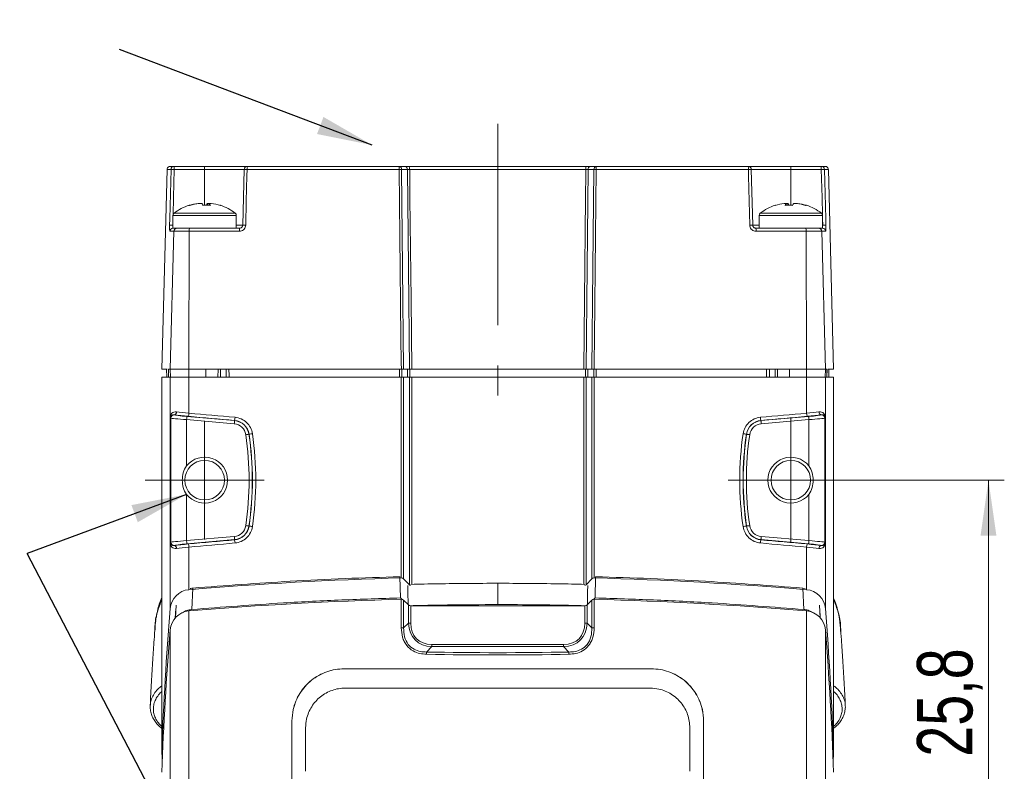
# Model space of a CAD drawing. Header units: millimetres. Extents: x 5 to 415, y 5 to 292.
# Tile 49 of 57: x 252 to 314, y 199 to 246. Entities that reach past the tile are written whole.
import ezdxf

# ---------------------------------------------------------------- set-up
doc = ezdxf.new("R2010")
doc.units = ezdxf.units.MM
doc.linetypes.add('CENTERX2', pattern=[20.32, 12.7, -2.54, 2.54, -2.54])
doc.styles.add('SLDTEXTSTYLE0', font='TXT', dxfattribs={"width": 0.75})
doc.dimstyles.new('SLDDIMSTYLE0', dxfattribs={"dimtxt": 3.5, "dimasz": 3.5, "dimexe": 0, "dimexo": 0.0625, "dimgap": 0.875, "dimtad": 1, "dimdec": 1, "dimrnd": 1e-09, "dimzin": 12, "dimdsep": 46, "dimtxsty": 'SLDTEXTSTYLE0', "dimsah": 1, "dimcen": 0.09, "dimadec": 0, "dimazin": 3, "dimtfac": 1, "dimtdec": 1, "dimtofl": 0, "dimtmove": 0, "dimatfit": 3, "dimfxl": 1, "dimfrac": 2, "dimtolj": 1, "dimtzin": 12, "dimarcsym": 0})
doc.dimstyles.new('SLDDIMSTYLE1', dxfattribs={"dimtxt": 0.18, "dimasz": 3.5, "dimexe": 0, "dimexo": 0.0625, "dimgap": 0, "dimtad": 0, "dimtih": 1, "dimtoh": 1, "dimdec": 0, "dimrnd": 1e-09, "dimzin": 0, "dimdsep": 46, "dimtxsty": 'Standard', "dimsah": 1, "dimcen": 0.09, "dimadec": 0, "dimazin": 0, "dimtfac": 3.5, "dimtdec": 0, "dimtofl": 0, "dimtmove": 0, "dimatfit": 3, "dimfxl": 1, "dimfrac": 2, "dimtolj": 1, "dimtzin": 0, "dimarcsym": 0})

# ---------------------------------------------------------------- blocks, each defined once
blk = doc.blocks.new('_D')
at = {"color": 7, "linetype": 'Continuous', "lineweight": 0}
for p, q in [((301.889, 216.992), (314.362, 216.992)), ((313.362, 216.992), (313.362, 191.143)), ((305.639, 191.143), (314.362, 191.143))]:
    blk.add_line(p, q, dxfattribs=at)
for points in [[(313.362, 216.992), (312.862, 213.492), (313.862, 213.492)], [(313.362, 191.143), (313.862, 194.643), (312.862, 194.643)]]:
    blk.add_solid(points, dxfattribs=at)
at = {"color": 7, "linetype": 'Continuous', "lineweight": 0, "insert": (308.851, 199.542), "char_height": 3.5, "attachment_point": 1, "rotation": 90, "style": 'SLDTEXTSTYLE0'}
blk.add_mtext('25,8', dxfattribs=at)
blk = doc.blocks.new('SW_CENTERMARKSYMBOL_0')
at = {"color": 0, "linetype": 'Continuous', "lineweight": 0}
for p, q in [((0, 2.5), (0, 3.95)), ((0, 0), (0, 2.5)), ((-2.5, 0), (-3.95, 0)), ((0, 0), (-2.5, 0)), ((0, 0), (0, -2.5)), ((0, 0), (2.5, 0)), ((2.5, 0), (3.95, 0)), ((0, -2.5), (0, -3.95))]:
    blk.add_line(p, q, dxfattribs=at)
blk = doc.blocks.new('SW_CENTERMARKSYMBOL_1')
at = {"color": 0, "linetype": 'Continuous', "lineweight": 0}
for p, q in [((0, 2.5), (0, 3.75)), ((0, 0), (0, 2.5)), ((-2.5, 0), (-3.75, 0)), ((0, 0), (-2.5, 0)), ((0, 0), (0, -2.5)), ((0, 0), (2.5, 0)), ((2.5, 0), (3.75, 0)), ((0, -2.5), (0, -3.75))]:
    blk.add_line(p, q, dxfattribs=at)
blk = doc.blocks.new('SW_NOTE_6')
at = {"color": 0, "linetype": 'Continuous', "lineweight": 0, "insert": (-30.707, 1.826), "char_height": 3.5, "attachment_point": 1, "style": 'SLDTEXTSTYLE0'}
blk.add_mtext('OPTICAL AXIS', dxfattribs=at)

msp = doc.modelspace()

# ---------------------------------------------------------------- linework, layer by layer
at = {"color": 7, "linetype": 'CENTERX2', "lineweight": 0}
msp.add_line((282.389, 239.475), (282.389, 222.342), dxfattribs=at)
at = {"color": 7, "linetype": 'Continuous', "lineweight": 15}
for p, q in [((261.72, 236.792), (261.965, 236.792)), ((261.965, 236.597), (261.965, 236.792)), ((261.965, 236.792), (263.889, 236.792)), ((263.889, 236.597), (263.889, 236.792)), ((263.889, 236.792), (266.586, 236.792)), ((266.586, 236.792), (276.176, 236.792)), ((276.176, 236.792), (276.542, 236.792)), ((276.834, 236.792), (287.944, 236.792)), ((288.603, 236.792), (288.237, 236.792)), ((298.192, 236.792), (288.603, 236.792)), ((300.889, 236.792), (298.192, 236.792)), ((300.889, 236.597), (300.889, 236.792)), ((302.813, 236.792), (300.889, 236.792)), ((302.813, 236.597), (302.813, 236.792)), ((303.059, 236.792), (302.813, 236.792)), ((261.52, 236.597), (261.189, 223.992)), ((261.766, 236.597), (261.52, 236.597)), ((263.889, 236.597), (261.965, 236.597)), ((266.386, 236.597), (263.889, 236.597)), ((266.295, 233.087), (266.386, 236.597)), ((276.17, 236.597), (266.573, 236.597)), ((276.683, 236.597), (276.317, 236.597)), ((287.949, 236.597), (276.83, 236.597)), ((288.095, 236.597), (288.462, 236.597)), ((288.608, 236.597), (298.206, 236.597)), ((298.484, 233.087), (298.392, 236.597)), ((298.392, 236.597), (300.889, 236.597)), ((300.889, 236.597), (302.813, 236.597)), ((303.013, 236.597), (303.259, 236.597)), ((303.259, 236.597), (303.589, 223.992)), ((263.541, 234.46), (263.477, 234.46)), ((263.541, 234.46), (263.702, 234.46)), ((264.184, 234.46), (264.076, 234.46)), ((264.078, 234.332), (264.076, 234.46)), ((264.178, 234.46), (264.177, 234.332)), ((264.178, 234.46), (264.301, 234.46)), ((300.477, 234.46), (300.601, 234.46)), ((300.702, 234.46), (300.596, 234.46)), ((300.602, 234.332), (300.601, 234.46)), ((300.702, 234.46), (300.701, 234.332)), ((301.076, 234.46), (301.238, 234.46)), ((301.301, 234.46), (301.238, 234.46)), ((261.889, 233.702), (261.889, 232.892)), ((265.889, 232.892), (265.889, 233.702)), ((298.889, 233.702), (298.889, 232.892)), ((302.889, 232.892), (302.889, 233.702)), ((261.938, 232.697), (261.694, 232.697)), ((261.938, 232.697), (261.711, 223.992)), ((261.889, 232.892), (262.119, 232.892)), ((262.916, 232.697), (261.938, 232.697)), ((262.119, 232.892), (262.137, 232.892)), ((262.137, 232.892), (262.933, 232.892)), ((262.916, 232.697), (262.897, 223.992)), ((266.081, 232.697), (262.916, 232.697)), ((262.933, 232.892), (266.095, 232.892)), ((301.846, 232.892), (298.684, 232.892)), ((298.698, 232.697), (301.862, 232.697)), ((302.642, 232.892), (301.846, 232.892)), ((301.862, 232.697), (301.881, 223.992)), ((301.862, 232.697), (302.841, 232.697)), ((302.66, 232.892), (302.642, 232.892)), ((302.66, 232.892), (302.872, 232.892)), ((302.841, 232.697), (303.068, 223.992)), ((302.841, 232.697), (303.085, 232.697)), ((302.872, 232.892), (302.889, 232.892)), ((261.189, 223.992), (261.532, 223.992)), ((261.494, 223.492), (261.49, 223.992)), ((261.605, 223.992), (261.711, 223.992)), ((261.618, 223.492), (261.605, 223.992)), ((261.711, 223.992), (262.897, 223.992)), ((261.724, 223.492), (261.711, 223.992)), ((262.897, 223.992), (263.97, 223.992)), ((262.898, 223.492), (262.897, 223.992)), ((263.97, 223.992), (276.304, 223.992)), ((263.97, 223.992), (263.971, 223.492)), ((264.726, 223.492), (264.739, 223.992)), ((264.889, 223.492), (264.889, 223.992)), ((276.45, 223.992), (276.817, 223.992)), ((276.963, 223.992), (287.816, 223.992)), ((288.329, 223.992), (287.962, 223.992)), ((300.809, 223.992), (288.475, 223.992)), ((299.889, 223.992), (299.889, 223.492)), ((300.039, 223.992), (300.052, 223.492)), ((300.809, 223.992), (300.808, 223.492)), ((301.881, 223.992), (300.809, 223.992)), ((301.88, 223.492), (301.881, 223.992)), ((303.068, 223.992), (301.881, 223.992)), ((303.055, 223.492), (303.068, 223.992)), ((303.174, 223.992), (303.068, 223.992)), ((303.156, 223.492), (303.168, 223.992)), ((303.161, 223.492), (303.174, 223.992)), ((303.589, 223.992), (303.247, 223.992)), ((303.285, 223.492), (303.289, 223.992)), ((261.189, 199.899), (261.189, 223.492)), ((261.189, 223.492), (261.711, 223.492)), ((261.711, 220.964), (261.711, 223.492)), ((261.711, 223.492), (262.897, 223.492)), ((262.897, 221.219), (262.897, 223.492)), ((262.897, 223.492), (276.303, 223.492)), ((276.303, 210.819), (276.303, 223.492)), ((276.303, 223.492), (276.45, 223.492)), ((276.45, 223.492), (276.45, 210.76)), ((276.817, 223.492), (276.45, 223.492)), ((276.817, 210.393), (276.817, 223.492)), ((276.817, 223.492), (276.963, 223.492)), ((276.963, 223.492), (287.816, 223.492)), ((287.962, 223.492), (287.816, 223.492)), ((287.962, 210.393), (287.962, 223.492)), ((287.962, 223.492), (288.329, 223.492)), ((288.329, 223.492), (288.329, 210.76)), ((288.475, 223.492), (288.329, 223.492)), ((288.475, 210.819), (288.475, 223.492)), ((301.881, 223.492), (288.475, 223.492)), ((301.881, 221.219), (301.881, 223.492)), ((303.068, 223.492), (301.881, 223.492)), ((303.068, 220.964), (303.068, 223.492)), ((303.589, 223.492), (303.068, 223.492)), ((303.589, 199.899), (303.589, 223.492)), ((261.71, 220.951), (261.711, 220.951)), ((261.71, 213.032), (261.71, 220.951)), ((261.751, 220.908), (261.711, 220.951)), ((261.711, 220.951), (261.711, 213.032)), ((261.751, 213.076), (261.751, 220.908)), ((261.962, 221.113), (261.968, 221.107)), ((262.75, 220.811), (262.75, 217.889)), ((265.759, 220.548), (262.75, 220.811)), ((262.768, 221.01), (265.777, 220.747)), ((265.778, 220.757), (265.777, 220.747)), ((299.001, 220.757), (299.002, 220.747)), ((302.011, 221.01), (299.002, 220.747)), ((299.019, 220.548), (302.029, 220.811)), ((302.029, 220.811), (302.029, 217.889)), ((302.816, 221.113), (302.811, 221.107)), ((303.028, 220.908), (303.068, 220.951)), ((303.028, 213.076), (303.028, 220.908)), ((303.068, 220.951), (303.068, 213.032)), ((303.068, 220.951), (303.068, 220.951)), ((303.068, 213.032), (303.068, 220.951)), ((266.693, 219.891), (266.685, 219.89)), ((298.086, 219.891), (298.094, 219.89)), ((262.75, 216.095), (262.75, 213.173)), ((302.029, 216.095), (302.029, 213.173)), ((266.693, 214.093), (266.685, 214.094)), ((298.086, 214.093), (298.094, 214.094)), ((262.75, 213.173), (265.759, 213.436)), ((265.777, 213.237), (262.768, 212.974)), ((265.778, 213.226), (265.777, 213.237)), ((299.001, 213.226), (299.002, 213.237)), ((299.002, 213.237), (302.011, 212.974)), ((302.029, 213.173), (299.019, 213.436)), ((261.71, 213.032), (261.711, 213.032)), ((261.711, 213.032), (261.751, 213.076)), ((261.711, 208.888), (261.711, 213.019)), ((261.968, 212.877), (261.962, 212.87)), ((262.897, 210.078), (262.897, 212.764)), ((301.881, 210.078), (301.881, 212.764)), ((302.811, 212.877), (302.816, 212.87)), ((303.068, 213.032), (303.028, 213.076)), ((303.068, 213.032), (303.068, 213.032)), ((303.068, 208.888), (303.068, 213.019)), ((276.217, 210.899), (276.247, 209.556)), ((276.229, 210.887), (276.217, 210.899)), ((276.45, 210.76), (276.817, 210.393)), ((288.329, 210.76), (287.962, 210.393)), ((288.562, 210.899), (288.532, 209.556)), ((288.562, 210.899), (288.55, 210.887)), ((263.139, 210.18), (263.07, 208.831)), ((282.389, 210.482), (282.389, 209.138)), ((301.709, 208.831), (301.64, 210.18)), ((301.64, 210.18), (301.792, 210.146)), ((276.329, 209.474), (276.247, 209.556)), ((276.303, 209.475), (276.303, 207.666)), ((288.532, 209.556), (288.45, 209.474)), ((288.475, 209.475), (288.475, 207.666)), ((276.45, 207.666), (276.45, 209.417)), ((276.45, 209.417), (276.753, 209.114)), ((276.753, 209.114), (276.753, 207.969)), ((276.895, 207.969), (276.895, 209.055)), ((287.884, 209.055), (276.895, 209.055)), ((287.884, 207.969), (287.884, 209.055)), ((288.329, 209.417), (288.026, 209.114)), ((288.026, 209.114), (288.026, 207.969)), ((288.329, 207.666), (288.329, 209.417)), ((262.897, 195.371), (262.897, 208.735)), ((301.881, 195.371), (301.881, 208.735)), ((260.807, 208.105), (260.753, 207.77)), ((276.303, 207.666), (276.45, 207.666)), ((276.753, 207.969), (276.45, 207.666)), ((276.753, 207.969), (276.895, 207.969)), ((288.026, 207.969), (287.884, 207.969)), ((288.026, 207.969), (288.329, 207.666)), ((288.475, 207.666), (288.329, 207.666)), ((261.711, 207.544), (261.711, 195.008)), ((303.068, 207.544), (303.068, 195.008)), ((277.899, 206.145), (278.238, 206.485)), ((278.238, 206.485), (278.238, 206.626)), ((278.238, 206.626), (286.541, 206.626)), ((286.541, 206.485), (278.238, 206.485)), ((286.541, 206.485), (286.541, 206.626)), ((286.88, 206.145), (286.541, 206.485)), ((272.689, 205.088), (272.689, 205.084)), ((292.089, 205.088), (292.089, 205.084)), ((292.017, 203.867), (272.761, 203.867)), ((304.317, 202.764), (304.317, 202.796)), ((269.398, 201.793), (269.398, 188.743)), ((269.398, 201.793), (269.401, 201.793)), ((269.401, 201.793), (269.401, 188.743)), ((270.263, 201.367), (270.263, 198.617)), ((294.515, 198.617), (294.515, 201.367)), ((295.381, 201.793), (295.378, 201.793)), ((295.378, 201.793), (295.378, 188.743)), ((295.381, 201.793), (295.381, 188.743))]:
    msp.add_line(p, q, dxfattribs=at)
at = {"color": 8, "linetype": 'Continuous', "lineweight": 15}
for p, q in [((263.889, 234.338), (263.889, 236.597)), ((300.889, 234.338), (300.889, 236.597)), ((261.889, 233.702), (265.889, 233.702)), ((261.961, 233.845), (265.818, 233.845)), ((298.889, 233.702), (302.872, 233.702)), ((298.961, 233.845), (302.801, 233.845)), ((302.801, 233.845), (302.818, 233.845)), ((302.872, 233.702), (302.889, 233.702)), ((261.889, 233.511), (261.879, 233.087)), ((261.879, 233.087), (261.889, 233.087)), ((265.889, 233.087), (266.295, 233.087)), ((298.889, 233.087), (298.484, 233.087)), ((302.889, 233.511), (302.9, 233.087)), ((302.9, 233.087), (302.889, 233.087)), ((276.181, 223.492), (276.182, 223.992)), ((288.598, 223.492), (288.596, 223.992)), ((276.963, 223.492), (276.963, 210.417)), ((287.816, 223.492), (287.816, 210.417)), ((262.063, 208.874), (262.033, 208.301)), ((262.041, 208.309), (262.082, 209.098)), ((302.697, 209.098), (302.737, 208.309)), ((302.715, 208.874), (302.745, 208.301))]:
    msp.add_line(p, q, dxfattribs=at)
at = {"color": 7, "linetype": 'Continuous', "lineweight": 15, "flags": 128}
for points in [[(261.679, 233.087), (261.689, 233.486), (261.729, 235.085), (261.766, 236.597)], [(266.573, 236.597), (266.562, 236.197), (266.52, 234.598), (266.481, 233.087)], [(276.304, 223.992), (276.299, 224.392), (276.282, 225.991), (276.215, 232.388), (276.17, 236.597)], [(276.317, 236.597), (276.383, 230.391), (276.45, 223.992)], [(276.817, 223.992), (276.749, 230.393), (276.683, 236.597)], [(276.83, 236.597), (276.832, 236.392), (276.849, 234.793), (276.916, 228.395), (276.963, 223.992)], [(287.949, 236.597), (287.947, 236.392), (287.93, 234.793), (287.862, 228.395), (287.816, 223.992)], [(287.962, 223.992), (288.03, 230.393), (288.095, 236.597)], [(288.462, 236.597), (288.396, 230.391), (288.329, 223.992)], [(288.475, 223.992), (288.48, 224.392), (288.496, 225.991), (288.564, 232.388), (288.608, 236.597)], [(298.206, 236.597), (298.217, 236.197), (298.258, 234.598), (298.298, 233.087)], [(303.099, 233.087), (303.09, 233.486), (303.05, 235.085), (303.013, 236.597)], [(265.244, 223.492), (265.243, 223.543), (265.239, 223.992)], [(299.535, 223.492), (299.535, 223.543), (299.539, 223.992)], [(262.75, 220.811), (262.754, 220.849), (262.757, 220.885), (262.76, 220.919), (262.762, 220.949), (262.764, 220.974), (262.766, 220.993), (262.767, 221.005), (262.768, 221.01)], [(265.759, 220.548), (265.763, 220.586), (265.766, 220.622), (265.769, 220.656), (265.771, 220.686), (265.774, 220.711), (265.775, 220.73), (265.776, 220.742), (265.777, 220.747)], [(299.019, 220.548), (299.016, 220.586), (299.013, 220.622), (299.01, 220.656), (299.007, 220.686), (299.005, 220.711), (299.004, 220.73), (299.002, 220.742), (299.002, 220.747)], [(302.029, 220.811), (302.025, 220.849), (302.022, 220.885), (302.019, 220.919), (302.016, 220.949), (302.014, 220.974), (302.013, 220.993), (302.012, 221.005), (302.011, 221.01)], [(266.487, 219.861), (266.525, 219.866), (266.562, 219.871), (266.595, 219.876), (266.625, 219.881), (266.65, 219.884), (266.668, 219.887), (266.68, 219.889), (266.685, 219.89)], [(298.291, 219.861), (298.254, 219.866), (298.217, 219.871), (298.184, 219.876), (298.154, 219.881), (298.129, 219.884), (298.111, 219.887), (298.099, 219.889), (298.094, 219.89)], [(266.487, 214.123), (266.525, 214.118), (266.562, 214.112), (266.595, 214.107), (266.625, 214.103), (266.65, 214.099), (266.668, 214.097), (266.68, 214.095), (266.685, 214.094)], [(298.291, 214.123), (298.254, 214.118), (298.217, 214.112), (298.184, 214.107), (298.154, 214.103), (298.129, 214.099), (298.111, 214.097), (298.099, 214.095), (298.094, 214.094)], [(262.75, 213.173), (262.754, 213.135), (262.757, 213.098), (262.76, 213.064), (262.762, 213.034), (262.764, 213.01), (262.766, 212.991), (262.767, 212.979), (262.768, 212.974)], [(265.759, 213.436), (265.763, 213.398), (265.766, 213.361), (265.769, 213.328), (265.771, 213.298), (265.774, 213.273), (265.775, 213.254), (265.776, 213.242), (265.777, 213.237)], [(299.019, 213.436), (299.016, 213.398), (299.013, 213.361), (299.01, 213.328), (299.007, 213.298), (299.005, 213.273), (299.004, 213.254), (299.002, 213.242), (299.002, 213.237)], [(302.029, 213.173), (302.025, 213.135), (302.022, 213.098), (302.019, 213.064), (302.016, 213.034), (302.014, 213.01), (302.013, 212.991), (302.012, 212.979), (302.011, 212.974)], [(276.706, 210.344), (276.715, 209.946), (276.733, 209.134)], [(288.073, 210.344), (288.064, 209.946), (288.046, 209.134)]]:
    msp.add_lwpolyline(points, dxfattribs=at)
at = {"color": 8, "linetype": 'Continuous', "lineweight": 15, "flags": 128}
for points in [[(261.965, 236.597), (261.922, 234.837), (261.895, 233.727)], [(302.813, 236.597), (302.857, 234.837), (302.884, 233.73)], [(265.425, 223.992), (265.428, 223.592), (265.429, 223.492)], [(276.329, 223.992), (276.328, 223.542), (276.327, 223.492)], [(276.694, 223.492), (276.694, 223.542), (276.696, 223.992)], [(276.842, 223.992), (276.84, 223.592), (276.84, 223.492)], [(287.937, 223.992), (287.938, 223.592), (287.939, 223.492)], [(288.085, 223.492), (288.085, 223.542), (288.083, 223.992)], [(288.45, 223.992), (288.451, 223.542), (288.451, 223.492)], [(299.354, 223.992), (299.351, 223.592), (299.35, 223.492)]]:
    msp.add_lwpolyline(points, dxfattribs=at)
at = {"color": 7, "linetype": 'Continuous', "lineweight": 15}
for centre in [(263.889, 216.992), (300.889, 216.992)]:
    msp.add_circle(centre, 1.25, dxfattribs=at)
for centre, radius, start, end in [((261.966, 236.592), 0.2, 90.05156, 178.5555), ((266.586, 236.592), 0.2, 90, 178.5), ((267.29, 236.645), 0.719, 168.18211, 183.79913), ((277.972, 236.645), 1.802, 175.32256, 181.52039), ((276.142, 236.618), 0.177, 353.076, 78.87318), ((276.508, 236.618), 0.177, 353.07582, 78.87336), ((278.84, 236.645), 2.011, 175.80884, 181.36266), ((285.939, 236.645), 2.011, 358.63734, 4.19116), ((288.271, 236.618), 0.177, 101.12664, 186.92418), ((288.637, 236.618), 0.177, 101.12682, 186.924), ((286.807, 236.645), 1.802, 358.47961, 4.67744), ((297.489, 236.645), 0.719, 356.20087, 11.81789), ((298.192, 236.592), 0.2, 1.5, 90), ((302.813, 236.592), 0.2, 1.4445, 89.94844), ((261.866, 234.407), 2.192, 87.39136, 92.60864), ((266.48, 234.738), 1.861, 87.13168, 92.86832), ((276.244, 230.866), 5.732, 89.26658, 90.73342), ((288.535, 230.866), 5.732, 89.26658, 90.73342), ((298.299, 234.738), 1.861, 87.13168, 92.86832), ((302.913, 234.407), 2.192, 87.39136, 92.60864), ((263.889, 231.292), 3.2, 107.86586, 127.05986), ((263.858, 231.344), 3.139, 96.96814, 107.85021), ((262.926, 234.267), 0.0727, 62.59896, 104.72991), ((263.922, 231.344), 3.139, 96.96814, 107.85021), ((263.432, 234.208), 0.369, 19.59952, 42.98532), ((263.76, 230.856), 3.484, 87.87378, 89.72784), ((264.018, 230.869), 3.471, 86.06977, 93.93023), ((264.347, 234.208), 0.369, 137.01548, 160.39968), ((263.908, 234.208), 0.369, 19.60032, 42.98452), ((263.921, 231.344), 3.139, 72.14979, 83.03186), ((264.856, 234.292), 0.0475, 55.97289, 88.81843), ((263.889, 231.292), 3.2, 52.94014, 72.13414), ((300.889, 231.292), 3.2, 107.86586, 127.05986), ((300.858, 231.344), 3.139, 96.96814, 107.85021), ((299.923, 234.292), 0.0475, 91.18157, 124.02711), ((300.871, 234.208), 0.369, 137.01548, 160.39968), ((300.761, 230.869), 3.471, 86.06977, 93.93023), ((300.432, 234.208), 0.369, 19.60032, 42.98452), ((301.019, 230.856), 3.484, 90.27216, 92.12622), ((301.347, 234.208), 0.369, 137.01468, 160.40048), ((300.857, 231.344), 3.139, 72.14979, 83.03186), ((300.921, 231.344), 3.139, 72.14979, 83.03186), ((301.853, 234.262), 0.0775, 76.6382, 116.03294), ((300.889, 231.292), 3.2, 52.94014, 72.13414), ((262.069, 233.702), 0.18, 127.05986, 180), ((265.709, 233.702), 0.18, 0, 52.94014), ((299.069, 233.702), 0.18, 127.05986, 180), ((302.709, 233.702), 0.18, 0, 52.94014), ((261.779, 230.895), 2.194, 87.39381, 92.60619), ((266.388, 231.227), 1.862, 87.13346, 92.86654), ((298.391, 231.227), 1.862, 87.13346, 92.86654), ((303, 230.895), 2.194, 87.39381, 92.60619), ((261.894, 232.692), 0.2, 90.05628, 178.5604), ((262.138, 232.692), 0.2, 90.0908, 178.59704), ((263.503, 232.745), 0.589, 165.51717, 184.62437), ((266.777, 232.745), 0.698, 167.82743, 183.90956), ((298.002, 232.745), 0.698, 356.09044, 12.17257), ((301.275, 232.745), 0.589, 355.37563, 14.48283), ((302.641, 232.692), 0.2, 1.40296, 89.9092), ((302.885, 232.692), 0.2, 1.4396, 89.94372), ((261.93, 221.298), 0.188, 280.07625, 4.37029), ((302.849, 221.298), 0.188, 175.62971, 259.92375), ((261.641, 220.956), 0.0706, 1.0353, 6.33351), ((261.951, 220.908), 0.2, 85.09119, 179.90895), ((262.23, 221.232), 0.667, 341.53827, 358.95638), ((265.689, 219.744), 1.007, 8.32794, 85), ((265.031, 220.978), 0.779, 343.51188, 358.38811), ((299.09, 219.744), 1.007, 95, 171.67206), ((299.748, 220.978), 0.779, 181.61189, 196.48812), ((302.549, 221.232), 0.667, 181.04362, 198.46173), ((302.828, 220.908), 0.2, 0.09105, 94.90881), ((303.138, 220.956), 0.0706, 173.66649, 178.9647), ((265.689, 219.744), 0.807, 8.32794, 85), ((299.09, 219.744), 0.807, 95, 171.67206), ((246.889, 216.992), 19.807, 351.67206, 8.32794), ((246.889, 216.992), 20.007, 351.67206, 8.32794), ((265.973, 225.926), 6.078, 276.80369, 278.81256), ((298.806, 225.926), 6.078, 261.18744, 263.19631), ((317.889, 216.992), 20.007, 171.67206, 188.32794), ((317.889, 216.992), 19.807, 171.67206, 188.32794), ((263.889, 216.992), 1.45, 218.21913, 141.78087), ((300.889, 216.992), 1.45, 38.21913, 321.78087), ((265.689, 214.24), 0.807, 275, 351.67206), ((265.689, 214.24), 1.007, 275, 351.67206), ((265.973, 208.059), 6.077, 81.18721, 83.19654), ((298.805, 208.059), 6.077, 96.80346, 98.81279), ((299.09, 214.24), 1.007, 188.32794, 265), ((299.09, 214.24), 0.807, 188.32794, 265), ((265.031, 213.005), 0.779, 1.61184, 16.48814), ((299.748, 213.005), 0.779, 163.51186, 178.38816), ((261.641, 213.027), 0.0705, 353.66604, 358.96489), ((261.951, 213.076), 0.2, 180.09127, 274.90852), ((261.93, 212.686), 0.188, 355.62967, 79.92378), ((262.23, 212.752), 0.667, 1.04376, 18.46159), ((302.549, 212.752), 0.667, 161.53841, 178.95624), ((302.849, 212.686), 0.188, 100.07622, 184.37033), ((302.828, 213.076), 0.2, 265.09148, 359.90873), ((303.138, 213.027), 0.0705, 181.03511, 186.33396), ((282.389, -21.101), 232, 91.50318, 94.81953), ((276.309, 210.619), 0.2, 45, 91.50318), ((288.47, 210.619), 0.2, 88.49682, 135), ((282.389, -21.101), 232, 85.18047, 88.49682), ((263.007, 208.783), 1.3, 94.81953, 175.36077), ((276.958, 210.535), 0.2, 225, 248.45602), ((287.82, 210.535), 0.2, 291.54398, 315), ((301.772, 208.783), 1.3, 4.63923, 85.18047), ((282.389, -22.445), 232, 91.50318, 94.81953), ((276.309, 209.275), 0.2, 45, 91.50318), ((288.47, 209.275), 0.2, 88.49682, 135), ((282.389, -22.445), 232, 85.18047, 88.49682), ((456.57, 193.076), 195.5, 175.36077, 178), ((276.895, 209.255), 0.2, 225, 270), ((287.884, 209.255), 0.2, 270, 315), ((108.208, 193.076), 195.5, 2, 4.63923), ((263.007, 207.439), 1.3, 94.81953, 175.36077), ((301.772, 207.439), 1.3, 4.63923, 85.18047), ((456.57, 191.732), 195.5, 175.36077, 178), ((108.208, 191.732), 195.5, 2, 4.63923), ((285.637, 205.862), 7.744, 177.90734, 178.95415), ((282.389, 437.902), 231.8, 268.88996, 271.11004), ((279.142, 205.862), 7.744, 1.04585, 2.09266), ((456.57, 206.721), 195.5, 182, 182.197), ((108.208, 206.721), 195.5, 357.803, 358)]:
    msp.add_arc(centre, radius, start, end, dxfattribs=at)
for centre, major_axis, ratio, start_param, end_param in [((263.007, 221.261), (1.3, -0.131), 0.040038, 3.962519, 4.632321), ((301.772, 221.261), (1.3, 0.131), 0.040038, 4.792457, 5.462259), ((262.75, 220.839), (1, -0.07), 0.027907, 3.178454, 4.714344), ((262.989, 221.062), (1.5, -0.131), 0.034788, 3.961518, 4.63132), ((262.768, 221.038), (0.8, -0.07), 0.034788, 3.179546, 4.715436), ((282.372, 227.424), (232.199, -20.34), 0.034788, 4.63132, 4.64391), ((282.389, 227.623), (231.999, -20.34), 0.034817, 4.631325, 4.643915), ((282.389, 227.623), (231.999, 20.34), 0.034817, 4.780863, 4.793453), ((282.407, 227.424), (232.199, 20.34), 0.034788, 4.780868, 4.793458), ((301.79, 221.062), (1.5, 0.131), 0.034788, 4.793458, 5.46326), ((302.011, 221.038), (0.8, 0.07), 0.034788, 4.709342, 6.245231), ((302.029, 220.839), (1, 0.07), 0.027907, 4.710434, 6.246324), ((262.75, 213.145), (1, 0.07), 0.027907, 1.568842, 3.104731), ((282.372, 206.559), (232.199, 20.34), 0.034788, 1.639275, 1.651866), ((282.407, 206.559), (232.199, -20.34), 0.034788, 1.489727, 1.502317), ((302.029, 213.145), (1, -0.07), 0.027907, 0.036861, 1.572751), ((262.989, 212.922), (1.5, 0.131), 0.034788, 1.651866, 2.321667), ((262.768, 212.946), (0.8, 0.07), 0.034788, 1.567749, 3.103639), ((263.007, 212.723), (1.3, 0.131), 0.040038, 1.650865, 2.320666), ((282.389, 206.36), (231.999, 20.34), 0.034817, 1.63927, 1.651861), ((282.389, 206.36), (231.999, -20.34), 0.034817, 1.489732, 1.502322), ((301.772, 212.723), (1.3, -0.131), 0.040038, 0.820926, 1.490728), ((301.79, 212.922), (1.5, -0.131), 0.034788, 0.819925, 1.489727), ((302.011, 212.946), (0.8, -0.07), 0.034788, 0.037954, 1.573844), ((279.582, 209.313), (2.409, 2.409), 0.616493, 2.617994, 3.665191), ((279.582, 209.313), (-2.327, -2.327), 0.57735, 5.759587, 6.806784), ((285.197, 209.313), (2.409, -2.409), 0.616493, 5.759587, 6.806784), ((285.197, 209.313), (2.327, -2.327), 0.57735, 5.759587, 6.806784), ((282.389, 437.76), (232, 0), 0.999138, 4.693015, 4.731763), ((282.389, 201.042), (232, 0), 0.017455, 1.528974, 1.612619), ((282.389, 201.042), (231.8, 0), 0.017455, 1.528938, 1.612655)]:
    msp.add_ellipse(centre, major_axis=major_axis, ratio=ratio, start_param=start_param, end_param=end_param, dxfattribs=at)
for points, knots in [([(261.72, 236.792), (261.716, 236.792), (261.703, 236.792), (261.668, 236.787), (261.616, 236.767), (261.564, 236.723), (261.528, 236.664), (261.522, 236.619), (261.52, 236.597)], [0, 0, 0, 0, 0.034763, 0.127189, 0.345522, 0.563724, 0.781858, 1, 1, 1, 1]), ([(276.542, 236.792), (276.555, 236.792), (276.601, 236.792), (276.7, 236.792), (276.789, 236.792), (276.834, 236.792)], [0, 0, 0, 0, 0.166978, 0.583491, 1, 1, 1, 1]), ([(288.237, 236.792), (288.224, 236.792), (288.177, 236.792), (288.079, 236.792), (287.989, 236.792), (287.944, 236.792)], [0, 0, 0, 0, 0.166978, 0.583491, 1, 1, 1, 1]), ([(303.059, 236.792), (303.063, 236.792), (303.076, 236.792), (303.111, 236.787), (303.163, 236.767), (303.215, 236.723), (303.251, 236.664), (303.256, 236.619), (303.259, 236.597)], [0, 0, 0, 0, 0.034763, 0.127189, 0.345522, 0.563724, 0.781858, 1, 1, 1, 1]), ([(276.83, 236.597), (276.807, 236.597), (276.762, 236.598), (276.713, 236.597), (276.69, 236.597), (276.683, 236.597)], [0, 0, 0, 0, 0.416514, 0.83301, 1, 1, 1, 1]), ([(287.949, 236.597), (287.972, 236.597), (288.017, 236.598), (288.066, 236.597), (288.089, 236.597), (288.095, 236.597)], [0, 0, 0, 0, 0.416514, 0.83301, 1, 1, 1, 1]), ([(261.679, 233.087), (261.679, 233.061), (261.677, 232.99), (261.677, 232.881), (261.68, 232.779), (261.686, 232.71), (261.692, 232.701), (261.694, 232.697)], [0, 0, 0, 0, 0.126555, 0.344326, 0.562578, 0.781273, 1, 1, 1, 1]), ([(266.081, 232.697), (266.107, 232.699), (266.178, 232.703), (266.289, 232.747), (266.392, 232.835), (266.464, 232.952), (266.475, 233.042), (266.481, 233.087)], [0, 0, 0, 0, 0.129287, 0.347307, 0.564925, 0.782484, 1, 1, 1, 1]), ([(266.095, 232.892), (266.108, 232.893), (266.143, 232.895), (266.199, 232.917), (266.25, 232.961), (266.286, 233.02), (266.292, 233.064), (266.295, 233.087)], [0, 0, 0, 0, 0.129796, 0.348236, 0.565737, 0.782869, 1, 1, 1, 1]), ([(298.698, 232.697), (298.672, 232.699), (298.601, 232.703), (298.49, 232.747), (298.387, 232.835), (298.315, 232.952), (298.304, 233.042), (298.298, 233.087)], [0, 0, 0, 0, 0.129287, 0.347307, 0.564925, 0.782484, 1, 1, 1, 1]), ([(298.684, 232.892), (298.671, 232.893), (298.635, 232.895), (298.58, 232.917), (298.529, 232.961), (298.493, 233.02), (298.487, 233.064), (298.484, 233.087)], [0, 0, 0, 0, 0.129796, 0.348236, 0.565737, 0.782869, 1, 1, 1, 1]), ([(303.099, 233.087), (303.1, 233.061), (303.101, 232.99), (303.101, 232.881), (303.098, 232.779), (303.093, 232.71), (303.087, 232.701), (303.085, 232.697)], [0, 0, 0, 0, 0.126555, 0.344326, 0.562578, 0.781273, 1, 1, 1, 1]), ([(276.45, 223.992), (276.433, 223.992), (276.398, 223.992), (276.344, 223.992), (276.313, 223.992), (276.304, 223.992)], [0, 0, 0, 0, 0.4153833, 0.8307673, 1, 1, 1, 1]), ([(276.963, 223.992), (276.94, 223.992), (276.896, 223.992), (276.847, 223.992), (276.823, 223.992), (276.817, 223.992)], [0, 0, 0, 0, 0.416823, 0.833649, 1, 1, 1, 1]), ([(287.816, 223.992), (287.838, 223.992), (287.883, 223.992), (287.932, 223.992), (287.955, 223.992), (287.962, 223.992)], [0, 0, 0, 0, 0.416823, 0.833649, 1, 1, 1, 1]), ([(288.329, 223.992), (288.346, 223.992), (288.381, 223.992), (288.435, 223.992), (288.466, 223.992), (288.475, 223.992)], [0, 0, 0, 0, 0.4153833, 0.8307673, 1, 1, 1, 1]), ([(263.971, 223.492), (264.05, 223.492), (264.207, 223.492), (264.419, 223.492), (264.595, 223.492), (264.711, 223.492), (264.72, 223.492), (264.724, 223.492)], [0, 0, 0, 0, 0.202259, 0.405458, 0.595994, 0.822671, 1, 1, 1, 1]), ([(300.808, 223.492), (300.729, 223.492), (300.572, 223.492), (300.359, 223.492), (300.184, 223.492), (300.068, 223.492), (300.059, 223.492), (300.055, 223.492)], [0, 0, 0, 0, 0.202259, 0.405458, 0.595994, 0.822671, 1, 1, 1, 1]), ([(261.711, 220.964), (261.712, 220.983), (261.714, 220.994), (261.718, 221.017), (261.721, 221.028), (261.73, 221.06), (261.737, 221.081), (261.766, 221.141), (261.792, 221.179), (261.858, 221.245), (261.898, 221.273), (261.997, 221.311), (262.053, 221.321), (262.117, 221.312)], [0, 0, 0, 0, 0.0625, 0.0625, 0.125, 0.125, 0.25, 0.25, 0.5, 0.5, 0.75, 0.75, 1, 1, 1, 1]), ([(303.068, 220.964), (303.067, 220.983), (303.065, 220.994), (303.061, 221.017), (303.058, 221.028), (303.049, 221.06), (303.041, 221.081), (303.013, 221.141), (302.987, 221.179), (302.921, 221.245), (302.881, 221.273), (302.782, 221.311), (302.726, 221.321), (302.662, 221.312)], [0, 0, 0, 0, 0.0625, 0.0625, 0.125, 0.125, 0.25, 0.25, 0.5, 0.5, 0.75, 0.75, 1, 1, 1, 1]), ([(261.71, 220.951), (261.71, 220.954), (261.71, 220.956), (261.711, 220.958), (261.711, 220.96), (261.711, 220.962), (261.711, 220.964)], [0, 0, 0, 0, 0.00000679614, 0.00000679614, 0.00000679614, 0.0000138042, 0.0000138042, 0.0000138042, 0.0000138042]), ([(261.962, 221.113), (261.922, 221.119), (261.887, 221.115), (261.828, 221.098), (261.804, 221.086), (261.764, 221.056), (261.748, 221.039), (261.73, 221.013), (261.725, 221.003), (261.719, 220.989), (261.717, 220.984), (261.715, 220.975), (261.714, 220.973), (261.712, 220.966), (261.712, 220.964), (261.711, 220.958)], [0, 0, 0, 0, 0.25, 0.25, 0.5, 0.5, 0.75, 0.75, 0.875, 0.875, 0.9375, 0.9375, 0.96875, 0.96875, 1, 1, 1, 1]), ([(261.711, 220.958), (261.711, 220.957), (261.711, 220.956), (261.711, 220.955), (261.711, 220.954), (261.711, 220.954), (261.711, 220.953), (261.711, 220.952), (261.711, 220.952), (261.711, 220.951)], [0, 0, 0, 0, 0.000004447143, 0.000004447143, 0.000004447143, 0.000006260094, 0.000006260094, 0.000006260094, 0.000007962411, 0.000007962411, 0.000007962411, 0.000007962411]), ([(266.693, 219.891), (266.66, 220.117), (266.551, 220.326), (266.219, 220.64), (266.005, 220.737), (265.778, 220.757)], [0, 0, 0, 0, 0.5, 0.5, 1, 1, 1, 1]), ([(265.809, 220.957), (266.082, 220.932), (266.338, 220.816), (266.735, 220.44), (266.865, 220.191), (266.904, 219.92)], [0, 0, 0, 0, 0.5, 0.5, 1, 1, 1, 1]), ([(298.969, 220.957), (298.697, 220.932), (298.441, 220.816), (298.044, 220.44), (297.914, 220.191), (297.875, 219.92)], [0, 0, 0, 0, 0.5, 0.5, 1, 1, 1, 1]), ([(298.086, 219.891), (298.119, 220.117), (298.227, 220.326), (298.559, 220.64), (298.774, 220.737), (299.001, 220.757)], [0, 0, 0, 0, 0.5, 0.5, 1, 1, 1, 1]), ([(302.816, 221.113), (302.857, 221.119), (302.892, 221.115), (302.95, 221.098), (302.974, 221.086), (303.015, 221.056), (303.03, 221.039), (303.048, 221.013), (303.054, 221.003), (303.06, 220.989), (303.062, 220.984), (303.064, 220.975), (303.065, 220.973), (303.066, 220.966), (303.067, 220.964), (303.068, 220.958)], [0, 0, 0, 0, 0.25, 0.25, 0.5, 0.5, 0.75, 0.75, 0.875, 0.875, 0.9375, 0.9375, 0.96875, 0.96875, 1, 1, 1, 1]), ([(303.068, 220.951), (303.068, 220.954), (303.068, 220.956), (303.068, 220.958), (303.068, 220.96), (303.068, 220.962), (303.068, 220.964)], [0, 0, 0, 0, 0.00000679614, 0.00000679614, 0.00000679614, 0.0000138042, 0.0000138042, 0.0000138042, 0.0000138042]), ([(303.068, 220.958), (303.068, 220.957), (303.068, 220.956), (303.068, 220.955), (303.068, 220.954), (303.068, 220.954), (303.068, 220.953), (303.068, 220.952), (303.068, 220.952), (303.068, 220.951)], [0, 0, 0, 0, 0.000004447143, 0.000004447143, 0.000004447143, 0.000006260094, 0.000006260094, 0.000006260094, 0.000007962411, 0.000007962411, 0.000007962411, 0.000007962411]), ([(262.75, 217.889), (262.65, 217.762), (262.585, 217.616), (262.498, 217.309), (262.477, 217.152), (262.477, 216.832), (262.498, 216.675), (262.584, 216.369), (262.65, 216.222), (262.75, 216.095)], [0, 0, 0, 0, 0.25, 0.25, 0.5, 0.5, 0.75, 0.75, 1, 1, 1, 1]), ([(302.029, 217.889), (302.129, 217.762), (302.194, 217.616), (302.281, 217.309), (302.301, 217.152), (302.302, 216.832), (302.281, 216.675), (302.194, 216.369), (302.128, 216.222), (302.029, 216.095)], [0, 0, 0, 0, 0.25, 0.25, 0.5, 0.5, 0.75, 0.75, 1, 1, 1, 1]), ([(265.778, 213.226), (266.005, 213.247), (266.219, 213.343), (266.551, 213.657), (266.66, 213.866), (266.693, 214.093)], [0, 0, 0, 0, 0.5, 0.5, 1, 1, 1, 1]), ([(266.904, 214.064), (266.865, 213.793), (266.735, 213.543), (266.338, 213.167), (266.082, 213.052), (265.809, 213.027)], [0, 0, 0, 0, 0.5, 0.5, 1, 1, 1, 1]), ([(297.875, 214.064), (297.914, 213.793), (298.044, 213.543), (298.441, 213.167), (298.697, 213.052), (298.969, 213.027)], [0, 0, 0, 0, 0.5, 0.5, 1, 1, 1, 1]), ([(299.001, 213.226), (298.774, 213.247), (298.56, 213.343), (298.228, 213.657), (298.119, 213.866), (298.086, 214.093)], [0, 0, 0, 0, 0.5, 0.5, 1, 1, 1, 1]), ([(261.711, 213.019), (261.711, 213.022), (261.711, 213.024), (261.711, 213.026), (261.71, 213.028), (261.71, 213.03), (261.71, 213.032)], [0, 0, 0, 0, 0.00000753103, 0.00000753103, 0.00000753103, 0.00001383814, 0.00001383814, 0.00001383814, 0.00001383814]), ([(261.711, 213.032), (261.711, 213.032), (261.711, 213.031), (261.711, 213.031), (261.711, 213.03), (261.711, 213.03), (261.711, 213.029), (261.711, 213.028), (261.711, 213.028), (261.711, 213.027), (261.711, 213.027), (261.711, 213.026), (261.711, 213.026)], [0, 0, 0, 0, 0.000001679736, 0.000001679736, 0.000001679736, 0.000003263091, 0.000003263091, 0.000003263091, 0.000006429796, 0.000006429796, 0.000006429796, 0.000007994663, 0.000007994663, 0.000007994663, 0.000007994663]), ([(261.711, 213.026), (261.712, 213.02), (261.712, 213.017), (261.714, 213.011), (261.715, 213.008), (261.717, 213), (261.719, 212.995), (261.725, 212.98), (261.73, 212.971), (261.748, 212.944), (261.764, 212.927), (261.804, 212.898), (261.828, 212.885), (261.887, 212.869), (261.922, 212.864), (261.962, 212.87)], [0, 0, 0, 0, 0.03125, 0.03125, 0.0625, 0.0625, 0.125, 0.125, 0.25, 0.25, 0.5, 0.5, 0.75, 0.75, 1, 1, 1, 1]), ([(262.117, 212.671), (262.053, 212.663), (261.997, 212.672), (261.899, 212.711), (261.858, 212.739), (261.792, 212.805), (261.766, 212.842), (261.737, 212.903), (261.73, 212.923), (261.721, 212.956), (261.718, 212.967), (261.714, 212.99), (261.712, 213.001), (261.711, 213.019)], [0, 0, 0, 0, 0.25, 0.25, 0.5, 0.5, 0.75, 0.75, 0.875, 0.875, 0.9375, 0.9375, 1, 1, 1, 1]), ([(302.662, 212.671), (302.726, 212.663), (302.782, 212.672), (302.88, 212.711), (302.92, 212.739), (302.987, 212.805), (303.013, 212.842), (303.041, 212.903), (303.049, 212.923), (303.058, 212.956), (303.061, 212.967), (303.065, 212.99), (303.067, 213.001), (303.068, 213.019)], [0, 0, 0, 0, 0.25, 0.25, 0.5, 0.5, 0.75, 0.75, 0.875, 0.875, 0.9375, 0.9375, 1, 1, 1, 1]), ([(303.068, 213.026), (303.067, 213.02), (303.066, 213.017), (303.065, 213.011), (303.064, 213.008), (303.062, 213), (303.06, 212.995), (303.054, 212.98), (303.049, 212.971), (303.03, 212.944), (303.015, 212.927), (302.975, 212.898), (302.95, 212.885), (302.892, 212.869), (302.857, 212.864), (302.816, 212.87)], [0, 0, 0, 0, 0.03125, 0.03125, 0.0625, 0.0625, 0.125, 0.125, 0.25, 0.25, 0.5, 0.5, 0.75, 0.75, 1, 1, 1, 1]), ([(303.068, 213.032), (303.068, 213.032), (303.068, 213.031), (303.068, 213.031), (303.068, 213.03), (303.068, 213.03), (303.068, 213.029), (303.068, 213.028), (303.068, 213.028), (303.068, 213.027), (303.068, 213.027), (303.068, 213.026), (303.068, 213.026)], [0, 0, 0, 0, 0.000001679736, 0.000001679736, 0.000001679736, 0.000003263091, 0.000003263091, 0.000003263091, 0.000006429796, 0.000006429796, 0.000006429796, 0.000007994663, 0.000007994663, 0.000007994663, 0.000007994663]), ([(303.068, 213.019), (303.068, 213.022), (303.068, 213.024), (303.068, 213.026), (303.068, 213.028), (303.068, 213.03), (303.068, 213.032)], [0, 0, 0, 0, 0.00000753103, 0.00000753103, 0.00000753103, 0.00001383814, 0.00001383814, 0.00001383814, 0.00001383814]), ([(276.217, 210.899), (275.061, 210.863), (272.748, 210.791), (268.384, 210.577), (265.186, 210.335), (263.139, 210.18)], [0, 0, 0, 0, 0.264605, 0.529328, 1, 1, 1, 1]), ([(288.562, 210.899), (289.718, 210.863), (292.031, 210.791), (296.395, 210.577), (299.593, 210.335), (301.64, 210.18)], [0, 0, 0, 0, 0.264605, 0.529328, 1, 1, 1, 1]), ([(262.984, 210.152), (262.996, 210.156), (263.044, 210.173), (263.098, 210.177), (263.139, 210.18)], [0, 0, 0, 0, 0.238017, 1, 1, 1, 1]), ([(282.389, 210.482), (281.768, 210.48), (280.509, 210.477), (278.677, 210.455), (277.467, 210.428), (276.894, 210.416)], [0, 0, 0, 0, 0.3394336, 0.686917, 1, 1, 1, 1]), ([(287.885, 210.416), (287.326, 210.428), (286.132, 210.454), (284.3, 210.477), (283.026, 210.48), (282.389, 210.482)], [0, 0, 0, 0, 0.304985, 0.652469, 1, 1, 1, 1]), ([(260.752, 207.642), (260.752, 207.683), (260.749, 208.022), (260.876, 208.653), (261.085, 209.208), (261.189, 209.484)], [0, 0, 0, 0, 0.06437, 0.53464, 1, 1, 1, 1]), ([(260.753, 207.437), (260.766, 207.704), (260.796, 208.279), (260.964, 208.962), (261.141, 209.351), (261.189, 209.459)], [0, 0, 0, 0, 0.384652, 0.82974, 1, 1, 1, 1]), ([(261.189, 209.594), (261.188, 209.59), (261.057, 209.316), (260.926, 208.897), (260.865, 208.475), (260.846, 208.345)], [0, 0, 0, 0, 0.009878, 0.697011, 1, 1, 1, 1]), ([(276.247, 209.556), (275.014, 209.518), (272.549, 209.44), (268.152, 209.219), (264.997, 208.978), (263.07, 208.831)], [0, 0, 0, 0, 0.279978, 0.560013, 1, 1, 1, 1]), ([(288.532, 209.556), (289.765, 209.518), (292.23, 209.44), (296.626, 209.219), (299.781, 208.978), (301.709, 208.831)], [0, 0, 0, 0, 0.279978, 0.560013, 1, 1, 1, 1]), ([(303.868, 208.682), (303.83, 208.851), (303.765, 209.145), (303.642, 209.424), (303.589, 209.542)], [0, 0, 0, 0, 0.577241, 1, 1, 1, 1]), ([(304.026, 207.642), (304.027, 207.683), (304.03, 208.022), (303.903, 208.653), (303.694, 209.208), (303.589, 209.484)], [0, 0, 0, 0, 0.06437, 0.53464, 1, 1, 1, 1]), ([(304.026, 207.437), (304.012, 207.704), (303.982, 208.279), (303.815, 208.962), (303.638, 209.351), (303.589, 209.459)], [0, 0, 0, 0, 0.384652, 0.82974, 1, 1, 1, 1]), ([(263.07, 208.831), (262.964, 208.811), (262.754, 208.773), (262.558, 208.686), (262.494, 208.623), (262.493, 208.622)], [0, 0, 0, 0, 0.498162, 0.993197, 1, 1, 1, 1]), ([(282.389, 209.138), (281.334, 209.134), (279.448, 209.128), (277.564, 209.087), (276.735, 209.069)], [0, 0, 0, 0, 0.56, 1, 1, 1, 1]), ([(288.044, 209.069), (286.989, 209.091), (285.104, 209.13), (283.219, 209.136), (282.389, 209.138)], [0, 0, 0, 0, 0.56, 1, 1, 1, 1]), ([(302.249, 208.632), (302.206, 208.664), (302.09, 208.749), (301.892, 208.809), (301.749, 208.826), (301.709, 208.831)], [0, 0, 0, 0, 0.300221, 0.804019, 1, 1, 1, 1]), ([(304.026, 207.77), (304.006, 207.986), (303.981, 208.271), (303.903, 208.551), (303.884, 208.618)], [0, 0, 0, 0, 0.760069, 1, 1, 1, 1]), ([(260.76, 207.749), (260.74, 207.471), (260.688, 206.77), (260.611, 205.603), (260.527, 204.22), (260.478, 203.259), (260.453, 202.764)], [0, 0, 0, 0, 0.167313, 0.422042, 0.702287, 1, 1, 1, 1]), ([(276.303, 207.666), (276.316, 207.469), (276.335, 207.171), (276.483, 206.801), (276.681, 206.485), (277.014, 206.205), (277.457, 206.035), (277.753, 206.014), (277.895, 206.004)], [0, 0, 0, 0, 0.227623, 0.343106, 0.458408, 0.657313, 0.835368, 1, 1, 1, 1]), ([(277.899, 206.145), (277.766, 206.151), (277.491, 206.162), (277.077, 206.309), (276.705, 206.62), (276.556, 206.937), (276.461, 207.289), (276.455, 207.481), (276.45, 207.666)], [0, 0, 0, 0, 0.166508, 0.344174, 0.540769, 0.760762, 0.769484, 1, 1, 1, 1]), ([(286.88, 206.145), (287.013, 206.151), (287.288, 206.162), (287.701, 206.309), (288.074, 206.62), (288.223, 206.937), (288.318, 207.289), (288.323, 207.481), (288.329, 207.666)], [0, 0, 0, 0, 0.166508, 0.344174, 0.540769, 0.760762, 0.769484, 1, 1, 1, 1]), ([(288.475, 207.666), (288.463, 207.469), (288.444, 207.171), (288.296, 206.801), (288.098, 206.485), (287.765, 206.205), (287.322, 206.035), (287.026, 206.014), (286.884, 206.004)], [0, 0, 0, 0, 0.227623, 0.343106, 0.458408, 0.657313, 0.835368, 1, 1, 1, 1]), ([(304.326, 202.764), (304.301, 203.259), (304.252, 204.22), (304.168, 205.603), (304.091, 206.77), (304.039, 207.471), (304.019, 207.749)], [0, 0, 0, 0, 0.297712, 0.577957, 0.832687, 1, 1, 1, 1]), ([(272.689, 205.088), (272.504, 205.078), (272.133, 205.06), (271.593, 204.915), (271.084, 204.686), (270.621, 204.376), (270.217, 203.99), (269.882, 203.544), (269.63, 203.046), (269.439, 202.461), (269.413, 202.034), (269.398, 201.793)], [0, 0, 0, 0, 0.10757, 0.21514, 0.322709, 0.430279, 0.537842, 0.645404, 0.75287, 0.860336, 1, 1, 1, 1]), ([(292.089, 205.088), (292.275, 205.078), (292.645, 205.06), (293.186, 204.915), (293.694, 204.686), (294.158, 204.376), (294.562, 203.99), (294.897, 203.544), (295.149, 203.046), (295.34, 202.461), (295.366, 202.034), (295.381, 201.793)], [0, 0, 0, 0, 0.10757, 0.21514, 0.322709, 0.430279, 0.537842, 0.645404, 0.75287, 0.860336, 1, 1, 1, 1]), ([(272.689, 205.084), (272.504, 205.075), (272.134, 205.056), (271.594, 204.912), (271.086, 204.683), (270.623, 204.373), (270.22, 203.988), (269.885, 203.542), (269.633, 203.045), (269.443, 202.46), (269.416, 202.034), (269.401, 201.793)], [0, 0, 0, 0, 0.10757, 0.21514, 0.32271, 0.43028, 0.537843, 0.645406, 0.752872, 0.860337, 1, 1, 1, 1]), ([(292.089, 205.084), (292.275, 205.075), (292.645, 205.056), (293.185, 204.912), (293.693, 204.683), (294.156, 204.373), (294.559, 203.988), (294.894, 203.542), (295.145, 203.045), (295.336, 202.46), (295.363, 202.034), (295.378, 201.793)], [0, 0, 0, 0, 0.10757, 0.21514, 0.32271, 0.43028, 0.537843, 0.645406, 0.752872, 0.860337, 1, 1, 1, 1]), ([(272.761, 203.867), (272.621, 203.86), (272.34, 203.846), (271.931, 203.737), (271.546, 203.564), (271.194, 203.329), (270.888, 203.037), (270.634, 202.699), (270.442, 202.322), (270.296, 201.877), (270.276, 201.552), (270.264, 201.367)], [0, 0, 0, 0, 0.107318, 0.214636, 0.322031, 0.429426, 0.536822, 0.644218, 0.751618, 0.859017, 1, 1, 1, 1]), ([(294.515, 201.367), (294.508, 201.507), (294.494, 201.788), (294.384, 202.198), (294.212, 202.584), (293.977, 202.936), (293.686, 203.243), (293.348, 203.497), (292.971, 203.689), (292.527, 203.835), (292.202, 203.855), (292.017, 203.867)], [0, 0, 0, 0, 0.107399, 0.214798, 0.322197, 0.429596, 0.536996, 0.644396, 0.751795, 0.859194, 1, 1, 1, 1]), ([(260.46, 202.788), (260.457, 202.764), (260.44, 202.643), (260.469, 202.423), (260.547, 202.136), (260.685, 201.862), (260.877, 201.608), (261.047, 201.428), (261.166, 201.345), (261.189, 201.328)], [0, 0, 0, 0, 0.044569, 0.225203, 0.406962, 0.588026, 0.769748, 0.955416, 1, 1, 1, 1]), ([(303.589, 201.329), (303.619, 201.35), (303.737, 201.435), (303.909, 201.617), (304.1, 201.871), (304.239, 202.153), (304.313, 202.446), (304.339, 202.663), (304.322, 202.779), (304.319, 202.798)], [0, 0, 0, 0, 0.056863, 0.229955, 0.415338, 0.602038, 0.78418, 0.965206, 1, 1, 1, 1])]:
    msp.add_open_spline(points, degree=3, knots=knots, dxfattribs=at)
for points in [[(266.693, 214.093), (266.834, 215.059), (266.973, 216.992), (266.834, 218.924), (266.693, 219.891)], [(266.904, 219.92), (267.047, 218.944), (267.187, 216.992), (267.047, 215.04), (266.904, 214.064)], [(297.875, 219.92), (297.732, 218.944), (297.592, 216.992), (297.732, 215.04), (297.875, 214.064)], [(298.086, 214.093), (297.945, 215.059), (297.806, 216.992), (297.945, 218.924), (298.086, 219.891)]]:
    msp.add_open_spline(points, degree=3, dxfattribs=at)
at = {"color": 8, "linetype": 'Continuous', "lineweight": 15}
for points, knots in [([(260.462, 202.787), (260.461, 202.815), (260.46, 202.953), (260.535, 203.197), (260.689, 203.51), (260.908, 203.789), (261.102, 203.944), (261.189, 204.014)], [0, 0, 0, 0, 0.063014, 0.303572, 0.54413, 0.794098, 1, 1, 1, 1]), ([(304.317, 202.796), (304.317, 202.821), (304.319, 202.955), (304.245, 203.196), (304.091, 203.507), (303.873, 203.788), (303.679, 203.943), (303.589, 204.014)], [0, 0, 0, 0, 0.056745, 0.29546, 0.541096, 0.7888602, 1, 1, 1, 1]), ([(261.189, 203.648), (261.156, 203.62), (261.031, 203.515), (260.872, 203.301), (260.725, 203.015), (260.649, 202.714), (260.647, 202.409), (260.703, 202.167), (260.805, 201.918), (260.94, 201.688), (261.114, 201.524), (261.189, 201.452)], [0, 0, 0, 0, 0.0462616, 0.1745805, 0.3028997, 0.4312195, 0.5595388, 0.6878582, 0.7401317, 0.8876108, 1, 1, 1, 1]), ([(303.589, 203.648), (303.623, 203.62), (303.748, 203.515), (303.907, 203.301), (304.054, 203.015), (304.129, 202.714), (304.132, 202.409), (304.076, 202.167), (303.974, 201.918), (303.838, 201.688), (303.665, 201.524), (303.589, 201.452)], [0, 0, 0, 0, 0.0462616, 0.1745805, 0.3028997, 0.4312195, 0.5595388, 0.6878582, 0.7401317, 0.8876108, 1, 1, 1, 1])]:
    msp.add_open_spline(points, degree=3, knots=knots, dxfattribs=at)

# ---------------------------------------------------------------- block references
at = {"color": 7, "linetype": 'Continuous', "lineweight": 0}
for name, p in [('SW_NOTE_6', (258.514, 244.163)), ('SW_CENTERMARKSYMBOL_1', (263.889, 216.992)), ('SW_CENTERMARKSYMBOL_0', (300.889, 216.992))]:
    msp.add_blockref(name, p, dxfattribs=at)

# ---------------------------------------------------------------- dimensions: what is measured, and where the dimension line sits
dim = msp.add_linear_dim(base=(313.362, 191.143), p1=(300.889, 216.992), p2=(304.639, 191.143), angle=90, dimstyle='SLDDIMSTYLE0', dxfattribs=at)
dim.commit()
dim.dimension.update_dxf_attribs({"geometry": '_D', "text_midpoint": (313.362, 204.067), "dimtype": 160})

# ---------------------------------------------------------------- leaders
for points in [[(274.461, 238.137), (258.514, 244.163)], [(262.75, 216.095), (252.682, 212.359)], [(263.093, 192.414), (252.682, 212.359)]]:
    msp.add_leader(points, dimstyle='SLDDIMSTYLE1', dxfattribs=at)

doc.saveas('drawing.dxf')
